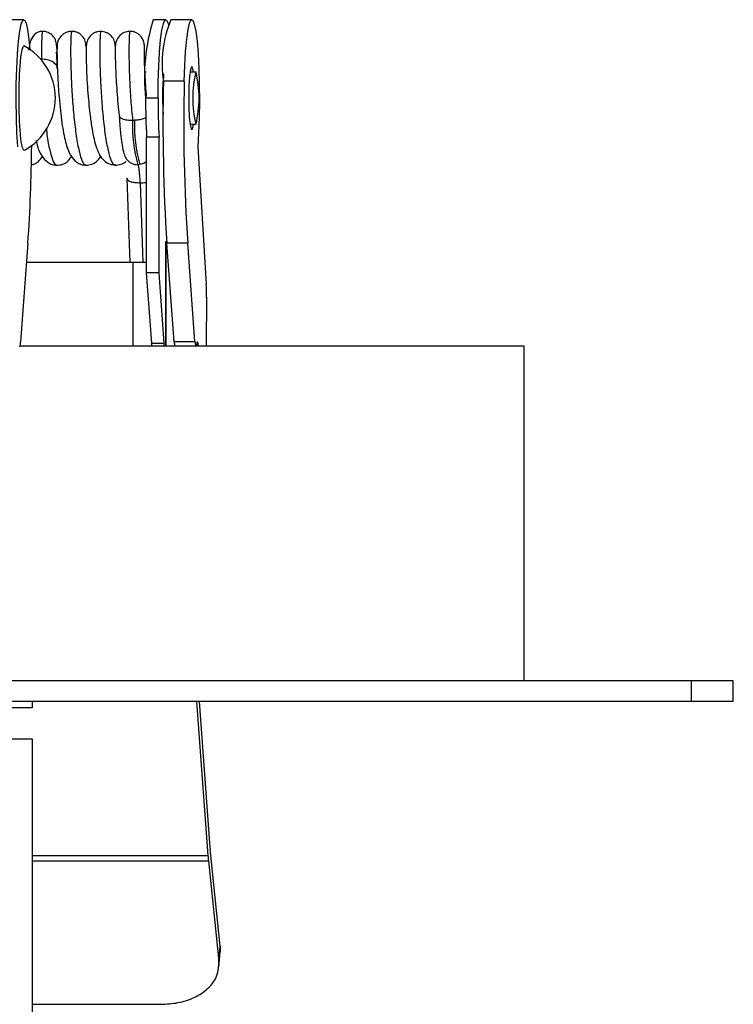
# Paper-space layout '_Superior' of a CAD drawing. Header units: millimetres. Extents: x -39 to 41, y -152 to 11.
# Tile 4 of 4: x 7 to 41, y -36 to 11. Entities that reach past the tile are written whole.
import ezdxf

# ---------------------------------------------------------------- set-up
doc = ezdxf.new("R2010")
doc.units = ezdxf.units.MM

psp = doc.layouts.new('_Superior')

# ---------------------------------------------------------------- linework, layer by layer
at = {"color": 7, "linetype": 'Continuous', "lineweight": 25}
for p, q in [((6.789, 10.6), (5.793, 10.6)), ((13.572, 10.6), (12.975, 10.6)), ((14.816, 10.6), (13.821, 10.6)), ((8.378, 8.696), (8.376, 8.627)), ((12.578, 8.1), (12.629, 8.1)), ((14.733, 8.1), (15.015, 8.1)), ((14.458, 7.654), (13.462, 7.654)), ((13.205, 6.85), (12.608, 6.85)), ((14.733, 5.6), (15.015, 5.6)), ((13.254, 4.979), (12.657, 4.979)), ((12.657, -1.502), (12.657, 4.979)), ((13.254, -1.502), (13.254, 4.979)), ((15.104, 4.525), (15.507, -2.046)), ((12.34, 3.674), (12.243, 3.667)), ((11.713, 3.011), (11.85, -1)), ((12.348, 2.805), (12.477, -1)), ((13.577, 0), (13.622, 0)), ((13.577, -5), (13.577, 0)), ((13.585, -5), (13.585, 0)), ((6.982, -0.085), (6.634, -4.796)), ((14.623, -0.085), (13.628, -0.085)), ((13.975, -4.796), (13.628, -0.085)), ((14.971, -4.796), (14.623, -0.085)), ((12.657, -1), (6.914, -1)), ((11.993, -1), (11.993, -5)), ((13.254, -1.502), (12.657, -1.502)), ((12.902, -4.868), (12.657, -1.502)), ((13.499, -4.868), (13.254, -1.502)), ((15.521, -2.664), (15.501, -5)), ((30.704, -5), (6.607, -5)), ((12.902, -4.868), (13.499, -4.868)), ((12.902, -5), (12.902, -4.868)), ((13.499, -5), (13.499, -4.868)), ((14.971, -4.796), (13.975, -4.796)), ((30.704, -21), (30.704, -5)), ((40.704, -21), (4.82, -21)), ((38.705, -22), (38.705, -21)), ((40.704, -22), (40.704, -21)), ((40.704, -22), (4.171, -22)), ((7.204, -22.3), (7.204, -22)), ((15.046, -22), (15.588, -29.356)), ((15.168, -22), (15.667, -28.752)), ((7.204, -22.3), (4.149, -22.3)), ((7.204, -23.8), (4.038, -23.8)), ((7.204, -83.3), (7.204, -23.8)), ((16.18, -33.692), (15.692, -29.037)), ((7.204, -29.356), (15.588, -29.356)), ((7.204, -29.612), (15.611, -29.612)), ((15.611, -29.612), (16.114, -34.419)), ((16.114, -34.419), (16.18, -33.692)), ((16.18, -33.692), (16.182, -33.965)), ((16.116, -34.693), (16.182, -33.965)), ((7.204, -36.469), (13.343, -36.469))]:
    psp.add_line(p, q, dxfattribs=at)
at = {"color": 7, "linetype": 'Continuous', "lineweight": 25, "flags": 128}
for points in [[(6.501, 4.525), (6.459, 5.194), (6.433, 5.937), (6.422, 6.72), (6.427, 7.51), (6.449, 8.27), (6.486, 8.966), (6.536, 9.569), (6.597, 10.05), (6.667, 10.389), (6.743, 10.571), (6.82, 10.586), (6.896, 10.435), (6.968, 10.125), (7.031, 9.668), (7.077, 9.178)], [(13.205, 6.85), (13.213, 7.63), (13.237, 8.375), (13.275, 9.054), (13.327, 9.637), (13.389, 10.098), (13.459, 10.416), (13.534, 10.579), (13.611, 10.579), (13.686, 10.416), (13.697, 10.378)], [(14.458, 7.654), (14.482, 8.405), (14.521, 9.086), (14.574, 9.668), (14.637, 10.125), (14.709, 10.435), (14.785, 10.586), (14.862, 10.571), (14.938, 10.389), (15.008, 10.05), (15.069, 9.569), (15.119, 8.966), (15.156, 8.27), (15.178, 7.51), (15.183, 6.72), (15.172, 5.937), (15.146, 5.194), (15.104, 4.525)], [(14.899, 8.1), (14.897, 8.113), (14.85, 8.32), (14.799, 8.35), (14.75, 8.198), (14.709, 7.885), (14.68, 7.446), (14.669, 6.936)], [(13.42, 6.85), (13.43, 6.32), (13.442, 6.058)], [(14.669, 6.936), (14.675, 6.415), (14.698, 5.947), (14.735, 5.587), (14.782, 5.38), (14.834, 5.35), (14.883, 5.502), (14.899, 5.6)], [(15.133, -5), (15.127, -4.946), (15.118, -4.877), (15.108, -4.827), (15.096, -4.8), (15.085, -4.795), (15.074, -4.813), (15.063, -4.853), (15.053, -4.915)]]:
    psp.add_lwpolyline(points, dxfattribs=at)
at = {"color": 7, "linetype": 'Continuous', "lineweight": 25}
for centre, radius, start, end in [((21.796, 7.843), 9.242, 162.6453, 186.1698), ((18.886, 8.489), 5.488, 157.3712, 188.7458), ((5.462, 6.85), 2.833, 298.5119, 62.1214), ((24.184, 6.957), 10.764, 174.3642, 180.567), ((20.103, 6.85), 5.239, 166.1953, 193.8047), ((9.928, 6.85), 5.239, 346.1953, 13.8047), ((98.862, 5.608), 85.424, 178.62718, 183.82066), ((99.857, 5.608), 85.424, 178.62718, 183.82066), ((46.465, 6.8), 33.857, 179.9153, 183.0828), ((47.062, 6.8), 33.857, 179.9153, 183.0828), ((18.873, 5.545), 6.89, 177.97, 195.821), ((18.955, 5.548), 6.876, 177.97, 195.821), ((-68.375, 5.181), 75.541, 356.0032, 359.54779), ((6.42, -2.569), 9.102, 359.4051, 3.293), ((6.072, -4.816), 0.563, 337.2104, 2.0291), ((15.162, -4.742), 1.188, 182.6128, 192.5264), ((16.158, -4.742), 1.188, 182.6128, 192.5264), ((14.41, -4.842), 0.647, 345.8804, 353.5771), ((24.939, -28.078), 9.297, 184.1569, 185.9201), ((24.039, -28.741), 8.473, 184.1584, 185.9007)]:
    psp.add_arc(centre, radius, start, end, dxfattribs=at)
for points, knots in [([(7.693, 10.041), (7.634, 10.037), (7.507, 10.028), (7.293, 9.917), (7.1, 9.657), (7.047, 9.328), (7.018, 9.151)], [0, 0, 0, 0, 0.118181, 0.256755, 0.599955, 1, 1, 1, 1]), ([(7.68, 10.034), (7.68, 10.036), (7.67, 10.087), (7.651, 9.894), (7.631, 9.471), (7.634, 8.965), (7.636, 8.713)], [0, 0, 0, 0, 0.017605, 0.345064, 0.672683, 1, 1, 1, 1]), ([(8.375, 8.995), (8.377, 9.193), (8.38, 9.437), (8.273, 9.707), (8.176, 9.839), (8.061, 9.931), (7.95, 9.991), (7.816, 10.035), (7.718, 10.039), (7.667, 10.041)], [0, 0, 0, 0, 0.506643, 0.623515, 0.738214, 0.797962, 0.860781, 0.927809, 1, 1, 1, 1]), ([(9.086, 10.041), (9.01, 10.035), (8.871, 10.024), (8.698, 9.935), (8.582, 9.838), (8.503, 9.742), (8.463, 9.677), (8.442, 9.634), (8.431, 9.611), (8.413, 9.564), (8.375, 9.416), (8.375, 9.238), (8.372, 8.8), (8.389, 8.225), (8.421, 7.576), (8.47, 6.905), (8.532, 6.258), (8.626, 5.501), (8.775, 4.731), (8.95, 4.172), (9.254, 3.813), (9.526, 3.666), (9.697, 3.65), (9.786, 3.643)], [0, 0, 0, 0, 0.026642, 0.048274, 0.064939, 0.076766, 0.088144, 0.090051, 0.092013, 0.09655, 0.109886, 0.192234, 0.27343, 0.351861, 0.426991, 0.499032, 0.568346, 0.633914, 0.752337, 0.860571, 0.924569, 0.960915, 1, 1, 1, 1]), ([(9.073, 10.012), (9.066, 10.006), (9.05, 9.993), (9.029, 9.617), (9.023, 8.981), (9.039, 8.131), (9.083, 7.162), (9.157, 6.161), (9.261, 5.225), (9.391, 4.441), (9.541, 3.899), (9.672, 3.638), (9.748, 3.67), (9.77, 3.679)], [0, 0, 0, 0, 0.073567, 0.172245, 0.270806, 0.369483, 0.468047, 0.56672, 0.66529, 0.763957, 0.862536, 0.961194, 1, 1, 1, 1]), ([(9.767, 9.324), (9.758, 9.411), (9.74, 9.589), (9.594, 9.827), (9.401, 9.971), (9.212, 10.037), (9.111, 10.04), (9.06, 10.041)], [0, 0, 0, 0, 0.233884, 0.47873, 0.73386, 0.86565, 1, 1, 1, 1]), ([(10.48, 10.04), (10.43, 10.038), (10.328, 10.033), (10.187, 9.986), (10.059, 9.913), (9.914, 9.778), (9.786, 9.555), (9.772, 9.353), (9.765, 9.249)], [0, 0, 0, 0, 0.1145623, 0.2311591, 0.350558, 0.4734215, 0.7295474, 1, 1, 1, 1]), ([(10.467, 10.003), (10.462, 10.012), (10.449, 10.039), (10.428, 9.755), (10.416, 9.201), (10.425, 8.401), (10.46, 7.46), (10.525, 6.458), (10.62, 5.494), (10.743, 4.654), (10.888, 4.034), (11.032, 3.678), (11.126, 3.676), (11.165, 3.675)], [0, 0, 0, 0, 0.0450022, 0.1433856, 0.2418558, 0.3402299, 0.4387067, 0.5370748, 0.6355552, 0.7339204, 0.8324016, 0.9307678, 1, 1, 1, 1]), ([(11.161, 9.328), (11.152, 9.416), (11.133, 9.596), (11.009, 9.794), (10.869, 9.917), (10.699, 10.009), (10.552, 10.028), (10.454, 10.041)], [0, 0, 0, 0, 0.242673, 0.491184, 0.616382, 0.742288, 1, 1, 1, 1]), ([(11.873, 10.04), (11.837, 10.039), (11.76, 10.037), (11.597, 9.998), (11.391, 9.883), (11.242, 9.681), (11.168, 9.469), (11.162, 9.347), (11.159, 9.284)], [0, 0, 0, 0, 0.087093, 0.183889, 0.409673, 0.682053, 0.835725, 1, 1, 1, 1]), ([(11.86, 10.02), (11.858, 10.026), (11.848, 10.073), (11.828, 9.87), (11.811, 9.397), (11.813, 8.659), (11.84, 7.753), (11.894, 6.754), (11.956, 6.111), (11.987, 5.79)], [0, 0, 0, 0, 0.025565, 0.18799, 0.350393, 0.51284, 0.675223, 0.837687, 1, 1, 1, 1]), ([(12.554, 9.331), (12.545, 9.422), (12.526, 9.604), (12.395, 9.802), (12.254, 9.924), (12.129, 9.992), (11.991, 10.036), (11.895, 10.039), (11.847, 10.04)], [0, 0, 0, 0, 0.250773, 0.500297, 0.625276, 0.75028, 0.875128, 1, 1, 1, 1]), ([(9.773, 9.301), (9.773, 9.308), (9.772, 9.391), (9.768, 9.436), (9.765, 9.416), (9.765, 9.412)], [0, 0, 0, 0, 0.067151, 0.813127, 1, 1, 1, 1]), ([(6.789, 9.35), (6.757, 9.312), (6.693, 9.237), (6.611, 8.659), (6.557, 7.834), (6.538, 6.852), (6.557, 5.869), (6.611, 5.042), (6.692, 4.463), (6.757, 4.388), (6.789, 4.35)], [0, 0, 0, 0, 0.1250575, 0.2500054, 0.374898, 0.4997877, 0.624727, 0.7497697, 0.8748406, 1, 1, 1, 1]), ([(8.39, 8.281), (8.383, 8.452), (8.371, 8.762), (8.357, 8.988), (8.346, 9.074), (8.335, 9.066), (8.334, 9.065)], [0, 0, 0, 0, 0.3901936, 0.7085556, 0.9585847, 1, 1, 1, 1]), ([(9.766, 9.303), (9.764, 9.208), (9.761, 9.028), (9.773, 8.434), (9.803, 7.766), (9.847, 7.105), (9.899, 6.518), (9.964, 5.934), (10.066, 5.215), (10.214, 4.535), (10.446, 4.03), (10.777, 3.705), (11.036, 3.665), (11.178, 3.643)], [0, 0, 0, 0, 0.115983, 0.221322, 0.315906, 0.39947, 0.471824, 0.532898, 0.62013, 0.764014, 0.857796, 0.922149, 1, 1, 1, 1]), ([(11.16, 9.328), (11.159, 9.288), (11.156, 9.208), (11.157, 8.918), (11.165, 8.526), (11.184, 8.035), (11.215, 7.473), (11.259, 6.876), (11.306, 6.367), (11.343, 6.085), (11.355, 5.992)], [0, 0, 0, 0, 0.131623, 0.263834, 0.396702, 0.529983, 0.663934, 0.798463, 0.933388, 1, 1, 1, 1]), ([(11.166, 9.312), (11.165, 9.356), (11.163, 9.416), (11.161, 9.398), (11.16, 9.393)], [0, 0, 0, 0, 0.728917, 1, 1, 1, 1]), ([(12.657, 6.921), (12.642, 7.096), (12.612, 7.462), (12.581, 7.99), (12.561, 8.473), (12.551, 8.867), (12.549, 9.165), (12.552, 9.253), (12.553, 9.298)], [0, 0, 0, 0, 0.154529, 0.322101, 0.490313, 0.659502, 0.829364, 1, 1, 1, 1]), ([(12.557, 8.7), (12.557, 8.709), (12.563, 8.861), (12.562, 9.055), (12.562, 9.296), (12.558, 9.404), (12.555, 9.387), (12.554, 9.383)], [0, 0, 0, 0, 0.016452, 0.292688, 0.582699, 0.886476, 1, 1, 1, 1]), ([(8.38, 8.266), (8.384, 8.278), (8.4, 8.343), (8.325, 8.465), (8.186, 8.579), (8.035, 8.646), (7.865, 8.695), (7.728, 8.706), (7.636, 8.713)], [0, 0, 0, 0, 0.056681, 0.292583, 0.528724, 0.646389, 0.763908, 1, 1, 1, 1]), ([(11.355, 6.02), (11.355, 6.011), (11.353, 5.989), (11.354, 5.922), (11.364, 5.716), (11.387, 5.404), (11.43, 4.984), (11.49, 4.559), (11.574, 4.161), (11.639, 4.034), (11.673, 3.968)], [0, 0, 0, 0, 0.011218, 0.025445, 0.065918, 0.207426, 0.337042, 0.529024, 0.752624, 1, 1, 1, 1]), ([(11.356, 6.02), (11.357, 5.99), (11.36, 5.929), (11.5, 5.853), (11.716, 5.8), (11.896, 5.793), (11.987, 5.79)], [0, 0, 0, 0, 0.249918, 0.500011, 0.749906, 1, 1, 1, 1]), ([(11.987, 5.79), (12.003, 5.79), (12.035, 5.79), (12.068, 5.791), (12.084, 5.792)], [0, 0, 0, 0, 0.500668, 1, 1, 1, 1]), ([(12.627, 5.909), (12.614, 5.902), (12.577, 5.882), (12.466, 5.845), (12.295, 5.807), (12.149, 5.796), (12.084, 5.792)], [0, 0, 0, 0, 0.10637, 0.322378, 0.697401, 1, 1, 1, 1]), ([(7.854, 5.43), (7.872, 5.284), (7.925, 4.836), (8.042, 4.248), (8.196, 3.797), (8.312, 3.601), (8.372, 3.651), (8.377, 3.655)], [0, 0, 0, 0, 0.135539, 0.414722, 0.693945, 0.973166, 1, 1, 1, 1]), ([(7.377, 4.832), (7.388, 4.782), (7.454, 4.476), (7.57, 4.154), (7.874, 3.803), (8.139, 3.664), (8.305, 3.649), (8.392, 3.642)], [0, 0, 0, 0, 0.07937, 0.48635, 0.719165, 0.853772, 1, 1, 1, 1]), ([(7.142, 3.672), (7.178, 3.676), (7.301, 3.692), (7.505, 3.82), (7.613, 3.97), (7.675, 4.056)], [0, 0, 0, 0, 0.151373, 0.513236, 1, 1, 1, 1]), ([(8.362, 3.642), (8.457, 3.65), (8.646, 3.667), (8.906, 3.82), (9.008, 3.975), (9.067, 4.065)], [0, 0, 0, 0, 0.297611, 0.587687, 1, 1, 1, 1]), ([(9.754, 3.643), (9.849, 3.652), (10.04, 3.67), (10.298, 3.817), (10.404, 3.974), (10.467, 4.068)], [0, 0, 0, 0, 0.288824, 0.577354, 1, 1, 1, 1]), ([(11.148, 3.644), (11.242, 3.652), (11.428, 3.669), (11.606, 3.757), (11.663, 3.829), (11.672, 3.841)], [0, 0, 0, 0, 0.461963, 0.910606, 1, 1, 1, 1]), ([(11.673, 3.968), (11.709, 3.922), (11.781, 3.831), (11.927, 3.736), (12.083, 3.677), (12.191, 3.67), (12.243, 3.667)], [0, 0, 0, 0, 0.260738, 0.519163, 0.767589, 1, 1, 1, 1]), ([(12.657, 3.815), (12.631, 3.792), (12.542, 3.715), (12.424, 3.691), (12.34, 3.674)], [0, 0, 0, 0, 0.290801, 1, 1, 1, 1]), ([(12.348, 2.805), (12.348, 2.805), (12.348, 2.806), (12.348, 2.81), (12.347, 2.824), (12.345, 2.935), (12.342, 3.058), (12.326, 3.238), (12.303, 3.411), (12.286, 3.593), (12.258, 3.642), (12.243, 3.667)], [0, 0, 0, 0, 0.000319, 0.002627, 0.008861, 0.032247, 0.248342, 0.295456, 0.500174, 0.751772, 1, 1, 1, 1]), ([(12.348, 2.805), (12.443, 2.806), (12.553, 2.807), (12.644, 2.827), (12.657, 2.83)], [0, 0, 0, 0, 0.864287, 1, 1, 1, 1]), ([(13.343, -36.469), (13.617, -36.454), (14.187, -36.422), (14.971, -36.159), (15.643, -35.718), (16.089, -35.113), (16.106, -34.645), (16.114, -34.419)], [0, 0, 0, 0, 0.176813, 0.367149, 0.563551, 0.790275, 1, 1, 1, 1])]:
    psp.add_open_spline(points, degree=3, knots=knots, dxfattribs=at)
psp.add_open_spline([(11.716, 3.035), (11.718, 3.005), (11.722, 2.944), (11.862, 2.868), (12.077, 2.815), (12.257, 2.808), (12.348, 2.805)], degree=3, dxfattribs=at)

doc.saveas('drawing.dxf')
